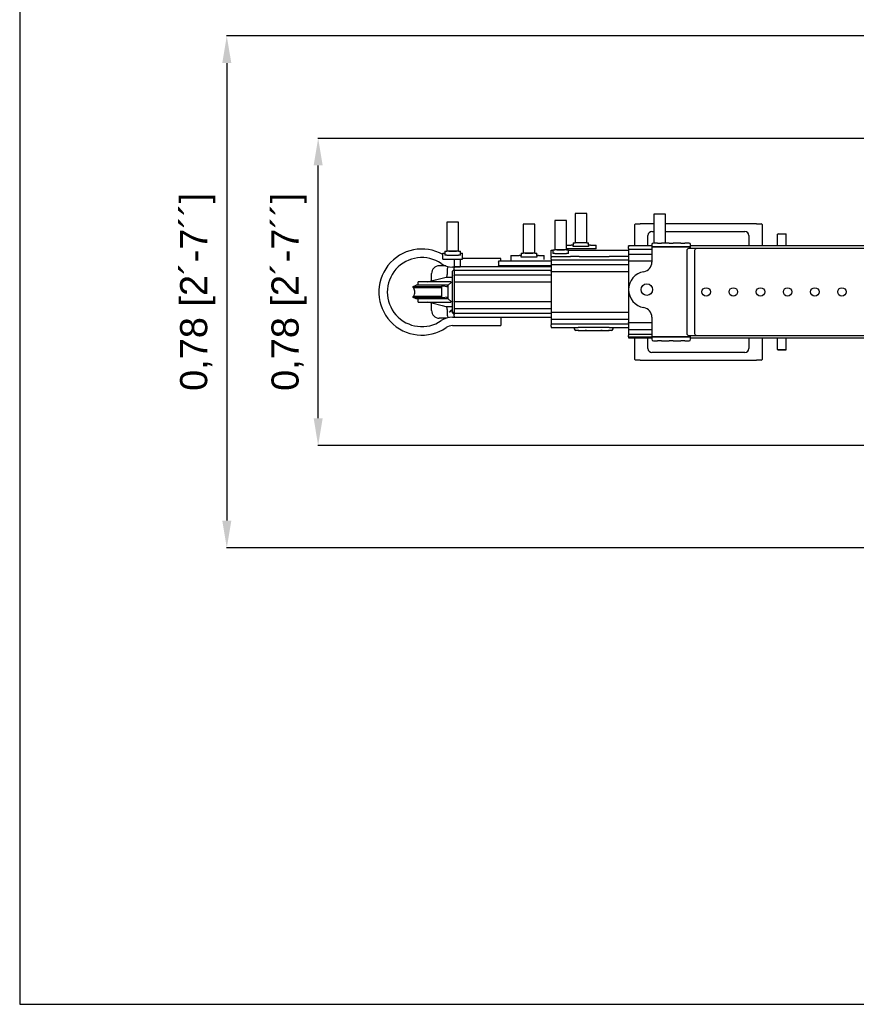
# Model space of a CAD drawing. Header units: millimetres. Extents: x -57594 to -45714, y -4242 to 13786.
# Tile 1 of 23: x -51654 to -49497, y -4242 to -1703. Entities that reach past the tile are written whole.
import ezdxf

# ---------------------------------------------------------------- set-up
doc = ezdxf.new("R2010")
doc.units = ezdxf.units.MM
doc.header["$LTSCALE"] = 50
doc.layers.add('AM_5', color=3, linetype='Continuous', lineweight=25)
doc.styles.add('Aktuální-ISO', font='arial.ttf')
doc.styles.get("Standard").update_dxf_attribs({"font": 'txt.shx'})
doc.dimstyles.new('AM_ISO$0', dxfattribs={"dimtxt": 3.5, "dimasz": 3.5, "dimexe": 1, "dimexo": 1, "dimgap": 1.5, "dimtad": 1, "dimdsep": 46, "dimtxsty": 'Standard', "dimcen": 0, "dimclrd": 256, "dimclre": 256, "dimclrt": 2, "dimadec": 0, "dimazin": 2, "dimtp": 0.1, "dimtm": 0.1, "dimtfac": 0.71, "dimtdec": 3, "dimtmove": 0, "dimatfit": 3, "dimfxl": 1, "dimlwd": -1, "dimlwe": -1, "dimarcsym": 1})

# ---------------------------------------------------------------- blocks, each defined once
blk = doc.blocks.new('*D246')
at = {"layer": 'AM_5', "linetype": 'ByBlock', "transparency": 16777216}
for p, q in [((-49295, -2008.5), (-50885.4, -2008.5)), ((-50884.4, -2730.5), (-50884.4, -2078.5)), ((-49295, -2800.5), (-50885.4, -2800.5))]:
    blk.add_line(p, q, dxfattribs=at)
at = {"layer": 'AM_5', "transparency": 16777216}
for points in [[(-50896, -2078.5), (-50872.7, -2078.5), (-50884.4, -2008.5)], [(-50896, -2730.5), (-50872.7, -2730.5), (-50884.4, -2800.5)]]:
    blk.add_solid(points, dxfattribs=at)
at = {"layer": 'Defpoints', "color": 0, "transparency": 16777216}
for p in [(-50884.4, -2008.5), (-49294, -2008.5), (-49294, -2800.5)]:
    blk.add_point(p, dxfattribs=at)
at = {"layer": 'AM_5', "color": 2, "transparency": 16777216, "insert": (-50959.2, -2404.5), "char_height": 70, "attachment_point": 5, "rotation": 90, "style": 'Aktuální-ISO'}
blk.add_mtext('0,78 [2´-7´´]', dxfattribs=at)
blk = doc.blocks.new('*D247')
at = {"layer": 'AM_5', "linetype": 'ByBlock', "transparency": 16777216}
for p, q in [((-49185, -1744.5), (-51120.9, -1744.5)), ((-51119.9, -1814.5), (-51119.9, -2994.5)), ((-49185, -3064.5), (-51120.9, -3064.5))]:
    blk.add_line(p, q, dxfattribs=at)
at = {"layer": 'AM_5', "transparency": 16777216}
for points in [[(-51131.6, -1814.5), (-51108.2, -1814.5), (-51119.9, -1744.5)], [(-51131.6, -2994.5), (-51108.2, -2994.5), (-51119.9, -3064.5)]]:
    blk.add_solid(points, dxfattribs=at)
at = {"layer": 'Defpoints', "color": 0, "transparency": 16777216}
for p in [(-49184, -1744.5), (-51119.9, -3064.5), (-49184, -3064.5)]:
    blk.add_point(p, dxfattribs=at)
at = {"layer": 'AM_5', "color": 2, "transparency": 16777216, "insert": (-51194.8, -2404.5), "char_height": 70, "attachment_point": 5, "rotation": 90, "style": 'Aktuální-ISO'}
blk.add_mtext('0,78 [2´-7´´]', dxfattribs=at)

msp = doc.modelspace()

# ---------------------------------------------------------------- linework, layer by layer
at = {"color": 253}
for p, q in [((-50222.064, -2202.616), (-50222.064, -2277.616)), ((-50192.064, -2202.616), (-50222.064, -2202.616)), ((-50192.064, -2277.616), (-50192.064, -2202.616)), ((-50019.034, -2203.716), (-50019.034, -2278.716)), ((-49989.034, -2203.716), (-50019.034, -2203.716)), ((-49989.034, -2278.716), (-49989.034, -2203.716)), ((-50552.534, -2224.916), (-50552.534, -2299.916)), ((-50522.534, -2224.916), (-50552.534, -2224.916)), ((-50522.534, -2299.916), (-50522.534, -2224.916)), ((-50356.034, -2229.616), (-50356.034, -2304.616)), ((-50326.034, -2229.616), (-50356.034, -2229.616)), ((-50326.034, -2304.616), (-50326.034, -2229.616)), ((-50274.034, -2220.716), (-50274.034, -2295.716)), ((-50244.034, -2220.716), (-50274.034, -2220.716)), ((-50244.034, -2295.716), (-50244.034, -2220.716)), ((-50068.034, -2286.116), (-50068.034, -2231.016)), ((-50066.034, -2229.016), (-50054.034, -2229.016)), ((-50019.034, -2229.016), (-50054.034, -2229.016)), ((-49754.034, -2229.016), (-49989.034, -2229.016)), ((-49754.034, -2229.016), (-49742.034, -2229.016)), ((-49740.034, -2231.016), (-49740.034, -2286.116)), ((-50034.034, -2286.116), (-50034.034, -2259.016)), ((-50024.034, -2249.016), (-50019.034, -2249.016)), ((-49989.034, -2249.016), (-49784.034, -2249.016)), ((-49774.034, -2259.016), (-49774.034, -2286.116)), ((-49698.772, -2254.516), (-49699.772, -2255.516)), ((-49677.772, -2255.516), (-49699.772, -2255.516)), ((-49699.772, -2286.116), (-49699.772, -2255.516)), ((-49698.772, -2254.516), (-49678.772, -2254.516)), ((-49678.772, -2254.516), (-49677.772, -2255.516)), ((-49677.772, -2286.116), (-49677.772, -2255.516)), ((-50244.034, -2283.616), (-50232.064, -2283.616)), ((-50227.064, -2283.616), (-50232.064, -2283.616)), ((-50227.064, -2277.616), (-50222.064, -2277.616)), ((-50227.064, -2277.616), (-50227.064, -2283.616)), ((-50227.064, -2287.616), (-50227.064, -2283.616)), ((-50192.064, -2277.616), (-50222.064, -2277.616)), ((-50192.064, -2277.616), (-50187.064, -2277.616)), ((-50187.064, -2283.616), (-50187.064, -2277.616)), ((-50187.064, -2283.616), (-50187.064, -2287.616)), ((-50182.064, -2283.616), (-50187.064, -2283.616)), ((-50182.064, -2283.616), (-50168.064, -2283.616)), ((-50168.064, -2293.616), (-50168.064, -2283.616)), ((-50024.034, -2282.716), (-50024.034, -2288.716)), ((-50009.157, -2278.716), (-50020.034, -2278.716)), ((-50009.157, -2278.716), (-49998.91, -2278.716)), ((-49979.157, -2278.716), (-49998.91, -2278.716)), ((-49979.157, -2278.716), (-49968.91, -2278.716)), ((-49949.157, -2278.716), (-49968.91, -2278.716)), ((-49949.157, -2278.716), (-49938.91, -2278.716)), ((-49928.034, -2278.716), (-49938.91, -2278.716)), ((-49924.034, -2288.716), (-49924.034, -2282.716)), ((-50562.534, -2319.916), (-50562.534, -2304.916)), ((-50562.534, -2304.916), (-50557.534, -2304.916)), ((-50557.534, -2299.916), (-50552.534, -2299.916)), ((-50557.534, -2299.916), (-50557.534, -2309.916)), ((-50552.534, -2309.916), (-50557.534, -2309.916)), ((-50522.534, -2299.916), (-50552.534, -2299.916)), ((-50552.534, -2309.916), (-50522.534, -2309.916)), ((-50547.534, -2299.916), (-50527.534, -2299.916)), ((-50522.534, -2299.916), (-50517.534, -2299.916)), ((-50517.534, -2309.916), (-50522.534, -2309.916)), ((-50517.534, -2309.916), (-50517.534, -2299.916)), ((-50517.534, -2304.916), (-50512.534, -2304.916)), ((-50512.534, -2319.916), (-50512.534, -2304.916)), ((-50380.034, -2310.616), (-50366.034, -2310.616)), ((-50361.034, -2310.616), (-50366.034, -2310.616)), ((-50361.034, -2304.616), (-50356.034, -2304.616)), ((-50361.034, -2304.616), (-50361.034, -2310.616)), ((-50361.034, -2314.616), (-50361.034, -2310.616)), ((-50326.034, -2304.616), (-50356.034, -2304.616)), ((-50351.034, -2304.616), (-50331.034, -2304.616)), ((-50326.034, -2304.616), (-50321.034, -2304.616)), ((-50321.034, -2310.616), (-50321.034, -2304.616)), ((-50321.034, -2310.616), (-50321.034, -2314.616)), ((-50316.034, -2310.616), (-50321.034, -2310.616)), ((-50316.034, -2310.616), (-50302.034, -2310.616)), ((-50302.034, -2320.616), (-50302.034, -2310.616)), ((-50284.034, -2313.116), (-50284.034, -2296.716)), ((-50284.034, -2296.716), (-50279.034, -2296.716)), ((-50279.034, -2295.716), (-50274.034, -2295.716)), ((-50279.034, -2295.716), (-50279.034, -2305.716)), ((-50274.034, -2305.716), (-50279.034, -2305.716)), ((-50244.034, -2295.716), (-50274.034, -2295.716)), ((-50274.034, -2305.716), (-50244.034, -2305.716)), ((-50269.034, -2295.716), (-50249.034, -2295.716)), ((-50232.064, -2293.616), (-50244.034, -2293.616)), ((-50244.034, -2295.716), (-50239.034, -2295.716)), ((-50239.034, -2305.716), (-50244.034, -2305.716)), ((-50239.034, -2305.716), (-50239.034, -2295.716)), ((-50084.034, -2298.116), (-50239.034, -2298.116)), ((-50168.064, -2293.616), (-50232.064, -2293.616)), ((-50187.064, -2287.616), (-50227.064, -2287.616)), ((-50024.034, -2286.116), (-50084.034, -2286.116)), ((-50084.034, -2286.184), (-50084.034, -2286.116)), ((-50084.034, -2286.184), (-50084.034, -2288.648)), ((-50084.034, -2288.648), (-50084.034, -2288.716)), ((-50084.034, -2292.716), (-50084.034, -2288.716)), ((-50084.034, -2292.716), (-50084.034, -2295.53)), ((-50084.034, -2295.63), (-50084.034, -2295.53)), ((-50084.034, -2295.63), (-50084.034, -2296.137)), ((-50024.034, -2295.63), (-50084.034, -2295.63)), ((-50084.034, -2296.137), (-50084.034, -2296.207)), ((-50084.034, -2296.207), (-50084.034, -2307.224)), ((-50084.034, -2307.224), (-50084.034, -2307.295)), ((-50084.034, -2307.295), (-50084.034, -2307.801)), ((-50084.034, -2307.901), (-50084.034, -2307.801)), ((-50024.034, -2307.801), (-50084.034, -2307.801)), ((-50084.034, -2307.901), (-50084.034, -2325.216)), ((-50020.034, -2288.716), (-50024.034, -2288.716)), ((-50024.034, -2288.716), (-50020.034, -2288.716)), ((-50024.034, -2288.716), (-50024.034, -2327.723)), ((-49928.034, -2288.716), (-50020.034, -2288.716)), ((-50020.034, -2288.716), (-49928.034, -2288.716)), ((-49934.034, -2297.716), (-49934.034, -2511.716)), ((-49909.034, -2292.716), (-49929.034, -2292.716)), ((-49924.034, -2288.716), (-49928.034, -2288.716)), ((-49928.034, -2288.716), (-49924.034, -2288.716)), ((-48344.754, -2286.116), (-49924.034, -2286.116)), ((-49924.034, -2292.716), (-49924.034, -2288.716)), ((-49914.034, -2297.716), (-49914.034, -2511.716)), ((-49759.034, -2292.716), (-49909.034, -2292.716)), ((-49519.034, -2292.716), (-49759.034, -2292.716)), ((-49419.034, -2292.716), (-49519.034, -2292.716)), ((-50562.534, -2319.916), (-50512.534, -2319.916)), ((-50533.534, -2319.916), (-50533.534, -2339.916)), ((-50518.534, -2319.916), (-50518.534, -2339.916)), ((-50413.034, -2318.416), (-50512.534, -2318.416)), ((-50419.034, -2325.204), (-50419.034, -2325.116)), ((-50381.534, -2325.116), (-50419.034, -2325.116)), ((-50419.034, -2325.204), (-50419.034, -2327.404)), ((-50419.034, -2327.828), (-50419.034, -2327.404)), ((-50419.034, -2327.828), (-50419.034, -2330.028)), ((-50419.034, -2330.116), (-50419.034, -2330.028)), ((-50419.034, -2330.116), (-50419.034, -2333.116)), ((-50419.034, -2333.116), (-50419.034, -2334.616)), ((-50419.034, -2334.616), (-50419.034, -2337.616)), ((-50413.034, -2318.416), (-50414.534, -2318.416)), ((-50413.034, -2325.116), (-50413.034, -2318.416)), ((-50388.034, -2310.866), (-50388.034, -2325.116)), ((-50388.034, -2310.866), (-50380.034, -2310.866)), ((-50284.034, -2325.116), (-50381.534, -2325.116)), ((-50321.034, -2314.616), (-50361.034, -2314.616)), ((-50284.034, -2313.184), (-50284.034, -2313.116)), ((-50284.034, -2313.116), (-50234.034, -2313.116)), ((-50284.034, -2313.184), (-50284.034, -2315.648)), ((-50284.034, -2315.648), (-50284.034, -2315.716)), ((-50284.034, -2319.716), (-50284.034, -2315.716)), ((-50284.034, -2319.716), (-50284.034, -2322.53)), ((-50284.034, -2322.63), (-50284.034, -2322.53)), ((-50284.034, -2322.63), (-50284.034, -2323.137)), ((-50084.034, -2322.63), (-50284.034, -2322.63)), ((-50284.034, -2323.137), (-50284.034, -2323.207)), ((-50284.034, -2323.207), (-50284.034, -2334.224)), ((-50284.034, -2334.224), (-50284.034, -2334.295)), ((-50284.034, -2334.295), (-50284.034, -2334.801)), ((-50284.034, -2334.901), (-50284.034, -2334.801)), ((-50084.034, -2334.801), (-50284.034, -2334.801)), ((-50284.034, -2334.901), (-50284.034, -2352.216)), ((-50216.507, -2313.116), (-50234.034, -2313.116)), ((-50211.828, -2313.116), (-50216.507, -2313.116)), ((-50211.828, -2313.116), (-50134.141, -2313.116)), ((-50084.034, -2313.116), (-50134.141, -2313.116)), ((-50124.034, -2313.116), (-50124.034, -2312.816)), ((-50084.034, -2325.716), (-50084.034, -2325.216)), ((-50084.034, -2325.716), (-50084.034, -2483.716)), ((-50024.034, -2325.716), (-50084.034, -2325.716)), ((-50592.034, -2376.35), (-50592.034, -2357.316)), ((-50555.571, -2337.316), (-50572.034, -2337.316)), ((-50551.534, -2347.316), (-50551.534, -2359.816)), ((-50539.134, -2352.316), (-50537.305, -2350.487)), ((-50539.134, -2352.316), (-50539.134, -2457.316)), ((-50534.034, -2340.416), (-50538.061, -2340.416)), ((-50537.305, -2350.487), (-50536.134, -2349.316)), ((-50534.134, -2349.316), (-50536.134, -2349.316)), ((-50534.134, -2349.316), (-50534.134, -2353.316)), ((-50534.134, -2353.316), (-50534.134, -2456.316)), ((-50284.034, -2340.116), (-50534.034, -2340.116)), ((-50534.034, -2340.184), (-50534.034, -2340.116)), ((-50534.034, -2340.184), (-50534.034, -2342.648)), ((-50534.034, -2342.648), (-50534.034, -2342.716)), ((-50534.034, -2346.716), (-50534.034, -2342.716)), ((-50534.034, -2346.716), (-50534.034, -2349.53)), ((-50534.034, -2349.63), (-50534.034, -2349.53)), ((-50534.034, -2349.63), (-50534.034, -2350.137)), ((-50284.034, -2349.63), (-50534.034, -2349.63)), ((-50534.034, -2350.137), (-50534.034, -2350.207)), ((-50534.034, -2350.207), (-50534.034, -2361.224)), ((-50534.034, -2361.224), (-50534.034, -2361.295)), ((-50534.034, -2361.295), (-50534.034, -2361.801)), ((-50533.534, -2339.916), (-50518.534, -2339.916)), ((-50419.034, -2337.916), (-50419.034, -2337.616)), ((-50284.034, -2337.616), (-50419.034, -2337.616)), ((-50419.034, -2337.916), (-50419.034, -2339.816)), ((-50284.034, -2352.716), (-50284.034, -2352.216)), ((-50284.034, -2352.716), (-50284.034, -2456.716)), ((-50084.034, -2352.716), (-50284.034, -2352.716)), ((-50639.007, -2390.842), (-50632.034, -2386.816)), ((-50549.312, -2386.816), (-50632.034, -2386.816)), ((-50542.134, -2378.816), (-50626.534, -2378.816)), ((-50626.534, -2386.816), (-50626.534, -2378.816)), ((-50601.235, -2378.816), (-50581.525, -2373.535)), ((-50592.034, -2376.35), (-50554.584, -2366.316)), ((-50554.584, -2366.316), (-50539.134, -2366.316)), ((-50549.934, -2388.916), (-50549.434, -2386.916)), ((-50549.434, -2386.916), (-50540.634, -2379.716)), ((-50539.134, -2379.716), (-50540.634, -2379.716)), ((-50534.134, -2364.316), (-50534.034, -2364.316)), ((-50534.034, -2361.901), (-50534.034, -2361.801)), ((-50284.034, -2361.801), (-50534.034, -2361.801)), ((-50534.034, -2361.901), (-50534.034, -2379.216)), ((-50534.034, -2379.716), (-50534.034, -2379.216)), ((-50534.034, -2379.716), (-50534.034, -2429.716)), ((-50284.034, -2379.716), (-50534.034, -2379.716)), ((-50639.007, -2390.842), (-50566.507, -2390.842)), ((-50639.007, -2392.852), (-50639.007, -2390.842)), ((-50639.007, -2392.852), (-50566.655, -2392.852)), ((-50566.655, -2391.545), (-50566.655, -2418.087)), ((-50549.934, -2391.152), (-50564.75, -2389.805)), ((-50553.351, -2390.842), (-50549.934, -2390.842)), ((-50549.934, -2388.916), (-50549.934, -2420.716)), ((-50639.007, -2418.79), (-50639.007, -2416.779)), ((-50566.655, -2416.779), (-50639.007, -2416.779)), ((-50632.034, -2422.816), (-50639.007, -2418.79)), ((-50566.507, -2418.79), (-50639.007, -2418.79)), ((-50549.312, -2422.816), (-50632.034, -2422.816)), ((-50626.534, -2430.816), (-50626.534, -2422.816)), ((-50626.534, -2430.816), (-50542.134, -2430.816)), ((-50554.584, -2443.316), (-50601.235, -2430.816)), ((-50592.034, -2452.316), (-50592.034, -2433.281)), ((-50549.934, -2418.479), (-50564.75, -2419.826)), ((-50549.934, -2418.79), (-50553.351, -2418.79)), ((-50549.934, -2420.716), (-50549.434, -2422.716)), ((-50549.434, -2422.716), (-50540.634, -2429.916)), ((-50539.134, -2429.916), (-50540.634, -2429.916)), ((-50534.034, -2429.716), (-50284.034, -2429.716)), ((-50534.034, -2430.216), (-50534.034, -2429.716)), ((-50534.034, -2430.216), (-50534.034, -2447.53)), ((-50592.034, -2452.316), (-50592.034, -2450.816)), ((-50554.584, -2443.316), (-50563.914, -2440.816)), ((-50539.134, -2443.316), (-50554.584, -2443.316)), ((-50551.534, -2449.816), (-50551.534, -2462.316)), ((-50537.305, -2459.144), (-50539.134, -2457.316)), ((-50536.134, -2460.316), (-50537.305, -2459.144)), ((-50536.134, -2460.316), (-50534.134, -2460.316)), ((-50534.034, -2445.316), (-50534.134, -2445.316)), ((-50534.134, -2456.316), (-50534.134, -2460.316)), ((-50534.034, -2447.63), (-50534.034, -2447.53)), ((-50534.034, -2447.63), (-50534.034, -2448.137)), ((-50534.034, -2447.63), (-50284.034, -2447.63)), ((-50534.034, -2448.137), (-50534.034, -2448.207)), ((-50534.034, -2448.207), (-50534.034, -2459.224)), ((-50534.034, -2459.224), (-50534.034, -2459.295)), ((-50534.034, -2459.295), (-50534.034, -2459.801)), ((-50534.034, -2459.901), (-50534.034, -2459.801)), ((-50534.034, -2459.801), (-50284.034, -2459.801)), ((-50534.034, -2459.901), (-50534.034, -2462.716)), ((-50534.034, -2466.716), (-50534.034, -2462.716)), ((-50284.034, -2456.716), (-50084.034, -2456.716)), ((-50284.034, -2457.216), (-50284.034, -2456.716)), ((-50284.034, -2457.216), (-50284.034, -2474.53)), ((-50554.435, -2472.316), (-50572.034, -2472.316)), ((-50538.061, -2469.616), (-50530.534, -2469.616)), ((-50534.034, -2466.716), (-50534.034, -2466.784)), ((-50534.034, -2466.784), (-50534.034, -2469.248)), ((-50534.034, -2469.316), (-50284.034, -2469.316)), ((-50521.534, -2469.616), (-50413.034, -2469.616)), ((-50413.034, -2469.616), (-50413.034, -2491.616)), ((-50284.034, -2474.63), (-50284.034, -2474.53)), ((-50284.034, -2474.63), (-50284.034, -2475.137)), ((-50284.034, -2474.63), (-50084.034, -2474.63)), ((-50284.034, -2475.137), (-50284.034, -2475.207)), ((-50284.034, -2475.207), (-50284.034, -2486.224)), ((-50284.034, -2486.224), (-50284.034, -2486.295)), ((-50284.034, -2486.295), (-50284.034, -2486.801)), ((-50284.034, -2486.901), (-50284.034, -2486.801)), ((-50284.034, -2486.801), (-50084.034, -2486.801)), ((-50284.034, -2486.901), (-50284.034, -2489.716)), ((-50084.034, -2483.716), (-50024.034, -2483.716)), ((-50084.034, -2484.216), (-50084.034, -2483.716)), ((-50084.034, -2484.216), (-50084.034, -2501.53)), ((-50024.034, -2469.709), (-50024.034, -2520.716)), ((-50538.061, -2491.616), (-50533.534, -2491.616)), ((-50538.061, -2491.616), (-50413.034, -2491.616)), ((-50284.034, -2493.716), (-50284.034, -2489.716)), ((-50284.034, -2493.716), (-50284.034, -2493.784)), ((-50284.034, -2493.784), (-50284.034, -2496.248)), ((-50284.034, -2496.316), (-50284.034, -2496.248)), ((-50284.034, -2496.316), (-50216.313, -2496.316)), ((-50224.034, -2496.316), (-50224.034, -2499.716)), ((-50214.034, -2503.711), (-50220.229, -2503.711)), ((-50212.472, -2503.716), (-50220.034, -2503.716)), ((-50216.313, -2496.316), (-50214.034, -2496.316)), ((-50134.034, -2496.316), (-50214.034, -2496.316)), ((-50212.472, -2503.716), (-50195.596, -2503.716)), ((-50192.472, -2503.716), (-50195.596, -2503.716)), ((-50192.472, -2503.716), (-50155.596, -2503.716)), ((-50152.472, -2503.716), (-50155.596, -2503.716)), ((-50152.472, -2503.716), (-50135.596, -2503.716)), ((-50128.034, -2503.716), (-50135.596, -2503.716)), ((-50134.034, -2496.316), (-50131.754, -2496.316)), ((-50127.839, -2503.711), (-50134.034, -2503.711)), ((-50131.754, -2496.316), (-50084.034, -2496.316)), ((-50124.034, -2499.716), (-50124.034, -2496.316)), ((-50084.034, -2501.63), (-50084.034, -2501.53)), ((-50084.034, -2501.63), (-50084.034, -2502.137)), ((-50084.034, -2501.63), (-50024.034, -2501.63)), ((-50084.034, -2502.137), (-50084.034, -2502.207)), ((-50084.034, -2502.207), (-50084.034, -2513.224)), ((-50084.034, -2513.224), (-50084.034, -2513.295)), ((-50084.034, -2513.295), (-50084.034, -2513.801)), ((-50084.034, -2513.901), (-50084.034, -2513.801)), ((-50084.034, -2513.801), (-50024.034, -2513.801)), ((-50084.034, -2513.901), (-50084.034, -2516.716)), ((-50084.034, -2520.716), (-50084.034, -2516.716)), ((-50084.034, -2520.716), (-50084.034, -2520.784)), ((-50084.034, -2520.716), (-50024.034, -2520.716)), ((-50084.034, -2520.784), (-50084.034, -2523.248)), ((-50084.034, -2523.316), (-50084.034, -2523.248)), ((-50084.034, -2523.316), (-50024.034, -2523.316)), ((-50068.034, -2578.716), (-50068.034, -2523.316)), ((-50034.034, -2550.716), (-50034.034, -2523.316)), ((-50024.034, -2520.716), (-50020.034, -2520.716)), ((-50024.034, -2520.716), (-50024.034, -2526.716)), ((-50020.034, -2520.716), (-50024.034, -2520.716)), ((-50020.034, -2520.716), (-49928.034, -2520.716)), ((-49928.034, -2520.716), (-50020.034, -2520.716)), ((-50020.034, -2530.716), (-50009.157, -2530.716)), ((-49998.91, -2530.716), (-50009.157, -2530.716)), ((-49998.91, -2530.716), (-49979.157, -2530.716)), ((-49968.91, -2530.716), (-49979.157, -2530.716)), ((-49968.91, -2530.716), (-49949.157, -2530.716)), ((-49938.91, -2530.716), (-49949.157, -2530.716)), ((-49938.91, -2530.716), (-49928.034, -2530.716)), ((-49929.034, -2516.716), (-49909.034, -2516.716)), ((-49928.034, -2520.716), (-49924.034, -2520.716)), ((-49924.034, -2520.716), (-49928.034, -2520.716)), ((-49924.034, -2520.716), (-49924.034, -2516.716)), ((-49924.034, -2526.716), (-49924.034, -2520.716)), ((-49924.034, -2523.316), (-48723.313, -2523.316)), ((-49909.034, -2516.716), (-49759.034, -2516.716)), ((-49774.034, -2523.316), (-49774.034, -2550.716)), ((-49759.034, -2516.716), (-49519.034, -2516.716)), ((-49740.034, -2523.316), (-49740.034, -2578.716)), ((-49699.772, -2553.516), (-49699.772, -2523.316)), ((-49677.772, -2553.516), (-49677.772, -2523.316)), ((-49519.034, -2516.716), (-49419.034, -2516.716)), ((-49784.034, -2560.716), (-50024.034, -2560.716)), ((-49699.772, -2553.516), (-49677.772, -2553.516)), ((-49698.772, -2554.516), (-49699.772, -2553.516)), ((-49678.772, -2554.516), (-49698.772, -2554.516)), ((-49678.772, -2554.516), (-49677.772, -2553.516)), ((-50054.034, -2580.716), (-50066.034, -2580.716)), ((-50054.034, -2580.716), (-49754.034, -2580.716)), ((-49742.034, -2580.716), (-49754.034, -2580.716))]:
    msp.add_line(p, q, dxfattribs=at)
msp.add_lwpolyline([(-45713.773, -4241.894), (-45713.773, -41.894), (-51653.773, -41.894), (-51653.773, -4241.894)], close=True)
for centre, radius in [((-50037.034, -2398.716), 15), ((-49884.034, -2404.716), 11), ((-49814.034, -2404.716), 11), ((-49744.034, -2404.716), 11), ((-49674.034, -2404.716), 11), ((-49604.034, -2404.716), 11), ((-49534.034, -2404.716), 11)]:
    msp.add_circle(centre, radius, dxfattribs=at)
for centre, radius, start, end in [((-50066.034, -2231.016), 2, 90, 180), ((-49742.034, -2231.016), 2, 0, 90), ((-50024.034, -2259.016), 10, 90, 180), ((-49784.034, -2259.016), 10, 0, 90), ((-50020.034, -2282.716), 4, 90, 180), ((-49928.034, -2282.716), 4, 0, 90), ((-50617.034, -2405.016), 111, 60.594263, 304.339024), ((-49929.034, -2297.716), 5, 90, 180), ((-49909.034, -2297.716), 5, 90, 180), ((-50617.034, -2405.016), 89, 55.660976, 304.339024), ((-50538.061, -2289.416), 51, 235.660976, 270), ((-50049.034, -2327.723), 25, 279.594068, 0), ((-50572.034, -2357.316), 20, 90, 180), ((-50564.034, -2359.816), 12.5, 328.667748, 0), ((-50534.034, -2347.316), 17.5, 152.06542, 180), ((-50534.034, -2346.816), 6, 269.045026, 270.000001), ((-50534.034, -2346.816), 6.917, 269.171699, 270.000001), ((-50534.034, -2346.816), 8, 269.283788, 270.000001), ((-50534.034, -2346.816), 11.1, 269.483816, 270.000001), ((-50534.034, -2346.816), 8, 56.876711, 57.108392), ((-50534.034, -2346.816), 11.1, 37.128425, 38.434651), ((-50037.034, -2398.716), 47, 99.594068, 260.405932), ((-50564.908, -2391.545), 1.747, 84.805571, 180), ((-50564.908, -2418.087), 1.747, 180, 275.194429), ((-50572.034, -2452.316), 20, 180, 270), ((-50564.034, -2449.816), 12.5, 0, 31.332251), ((-50534.034, -2462.316), 17.5, 180, 209.261305), ((-50534.034, -2462.816), 13, 113.098167, 146.521665), ((-50540.134, -2456.316), 4, 315, 0), ((-50534.034, -2462.816), 11.1, 89.999999, 90.516184), ((-50534.034, -2462.816), 8, 89.999999, 90.716212), ((-50534.034, -2462.816), 6.918, 89.999999, 90.828301), ((-50534.034, -2462.816), 6, 89.999999, 90.954974), ((-50049.034, -2469.709), 25, 0, 80.405932), ((-50538.061, -2520.616), 51, 90, 124.339024), ((-50538.061, -2520.616), 29, 90, 124.339024), ((-50220.034, -2499.716), 4, 180, 267.202386), ((-50128.034, -2499.716), 4, 272.797614, 0), ((-49929.034, -2511.716), 5, 180, 270), ((-49909.034, -2511.716), 5, 180, 270), ((-50020.034, -2526.716), 4, 180, 270), ((-49928.034, -2526.716), 4, 270, 0), ((-50024.034, -2550.716), 10, 180, 270), ((-49784.034, -2550.716), 10, 270, 0), ((-50066.034, -2578.716), 2, 180, 270), ((-49742.034, -2578.716), 2, 270, 0)]:
    msp.add_arc(centre, radius, start, end, dxfattribs=at)
for points, weights in [([(-50534.034, -2359.872), (-50534.084, -2359.85), (-50534.134, -2359.829)], [1.03194131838, 1.0328262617, 1.03369395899]), ([(-50522.765, -2339.972), (-50522.756, -2340.044), (-50522.747, -2340.116)], [1.02667882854, 1.02790388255, 1.02909931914]), ([(-50546.477, -2456.72), (-50542.565, -2454.091), (-50539.134, -2451.785)], [1, 1.10029356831, 1.07054492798]), ([(-50534.134, -2449.404), (-50534.084, -2449.429), (-50534.034, -2449.453)], [1.01749721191, 1.01849562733, 1.01947738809])]:
    msp.add_rational_spline(points, weights, degree=2, dxfattribs=at)
for points, knots in [([(-50529.74, -2340.116), (-50529.581, -2340.061), (-50529.404, -2340.002), (-50529.183, -2339.936), (-50529.15, -2339.926), (-50529.116, -2339.916)], [2.3221867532, 2.3221867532, 2.3221867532, 2.3221867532, 2.4038876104, 2.4038876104, 2.4180212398, 2.4180212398, 2.4180212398, 2.4180212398]), ([(-50522.952, -2339.916), (-50522.918, -2339.926), (-50522.884, -2339.936), (-50522.664, -2340.002), (-50522.487, -2340.061), (-50522.328, -2340.116)], [0.329497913, 0.329497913, 0.329497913, 0.329497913, 0.3436315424, 0.3436315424, 0.4253323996, 0.4253323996, 0.4253323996, 0.4253323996]), ([(-50635.034, -2404.816), (-50635.034, -2404.171), (-50635.065, -2403.525), (-50635.317, -2400.936), (-50635.79, -2399.03), (-50637.17, -2395.667), (-50638.002, -2394.198), (-50639.007, -2392.852)], [1.36836409, 1.36836409, 1.36836409, 1.36836409, 1.5625797, 1.5625797, 2.14862418, 2.14862418, 2.65322135, 2.65322135, 2.65322135, 2.65322135]), ([(-50639.007, -2416.779), (-50637.614, -2414.913), (-50636.556, -2412.816), (-50635.319, -2408.709), (-50635.034, -2406.766), (-50635.034, -2404.816)], [0.08146654, 0.08146654, 0.08146654, 0.08146654, 0.78129018, 0.78129018, 1.36836409, 1.36836409, 1.36836409, 1.36836409]), ([(-50220.034, -2503.716), (-50220.037, -2503.716), (-50220.04, -2503.716), (-50220.172, -2503.715), (-50220.229, -2503.711), (-50220.229, -2503.711)], [1.337697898, 1.337697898, 1.337697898, 1.337697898, 1.341323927, 1.341323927, 1.487257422, 1.487257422, 1.487257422, 1.487257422]), ([(-50214.034, -2503.711), (-50213.547, -2503.711), (-50213.018, -2503.715), (-50212.497, -2503.716), (-50212.484, -2503.716), (-50212.472, -2503.716)], [1.487257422, 1.487257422, 1.487257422, 1.487257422, 1.633190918, 1.633190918, 1.636816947, 1.636816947, 1.636816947, 1.636816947]), ([(-50195.596, -2503.716), (-50195.583, -2503.716), (-50195.571, -2503.716), (-50195.05, -2503.715), (-50194.52, -2503.711), (-50193.547, -2503.711), (-50193.018, -2503.715), (-50192.497, -2503.716), (-50192.484, -2503.716), (-50192.472, -2503.716)], [1.337697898, 1.337697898, 1.337697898, 1.337697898, 1.341323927, 1.341323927, 1.487257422, 1.487257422, 1.633190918, 1.633190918, 1.636816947, 1.636816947, 1.636816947, 1.636816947]), ([(-50155.596, -2503.716), (-50155.583, -2503.716), (-50155.571, -2503.716), (-50155.05, -2503.715), (-50154.52, -2503.711), (-50153.547, -2503.711), (-50153.018, -2503.715), (-50152.497, -2503.716), (-50152.484, -2503.716), (-50152.472, -2503.716)], [1.337697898, 1.337697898, 1.337697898, 1.337697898, 1.341323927, 1.341323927, 1.487257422, 1.487257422, 1.633190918, 1.633190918, 1.636816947, 1.636816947, 1.636816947, 1.636816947]), ([(-50135.596, -2503.716), (-50135.583, -2503.716), (-50135.571, -2503.716), (-50135.05, -2503.715), (-50134.52, -2503.711), (-50134.034, -2503.711)], [1.337697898, 1.337697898, 1.337697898, 1.337697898, 1.341323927, 1.341323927, 1.487257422, 1.487257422, 1.487257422, 1.487257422]), ([(-50127.839, -2503.711), (-50127.839, -2503.711), (-50127.896, -2503.715), (-50128.027, -2503.716), (-50128.031, -2503.716), (-50128.034, -2503.716)], [1.487257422, 1.487257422, 1.487257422, 1.487257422, 1.633190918, 1.633190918, 1.636816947, 1.636816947, 1.636816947, 1.636816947])]:
    msp.add_open_spline(points, degree=3, knots=knots, dxfattribs=at)

# ---------------------------------------------------------------- dimensions: what is measured, and where the dimension line sits
at = {"layer": 'AM_5'}
for base, p1, p2, picture, middle in [((-51119.89, -3064.516), (-49184.034, -1744.516), (-49184.034, -3064.516), '*D247', (-51194.75, -2404.516)), ((-50884.382, -2008.516), (-49294.034, -2800.516), (-49294.034, -2008.516), '*D246', (-50959.243, -2404.516))]:
    dim = msp.add_linear_dim(base=base, p1=p1, p2=p2, angle=90, text='0,78 [2´-7´´]', dimstyle='AM_ISO$0', override={"dimtxt": 70, "dimasz": 70, "dimgap": 30, "dimtxsty": 'Aktuální-ISO'}, dxfattribs=at)
    dim.commit()
    dim.dimension.update_dxf_attribs({"geometry": picture, "text_midpoint": middle})

doc.saveas('drawing.dxf')
